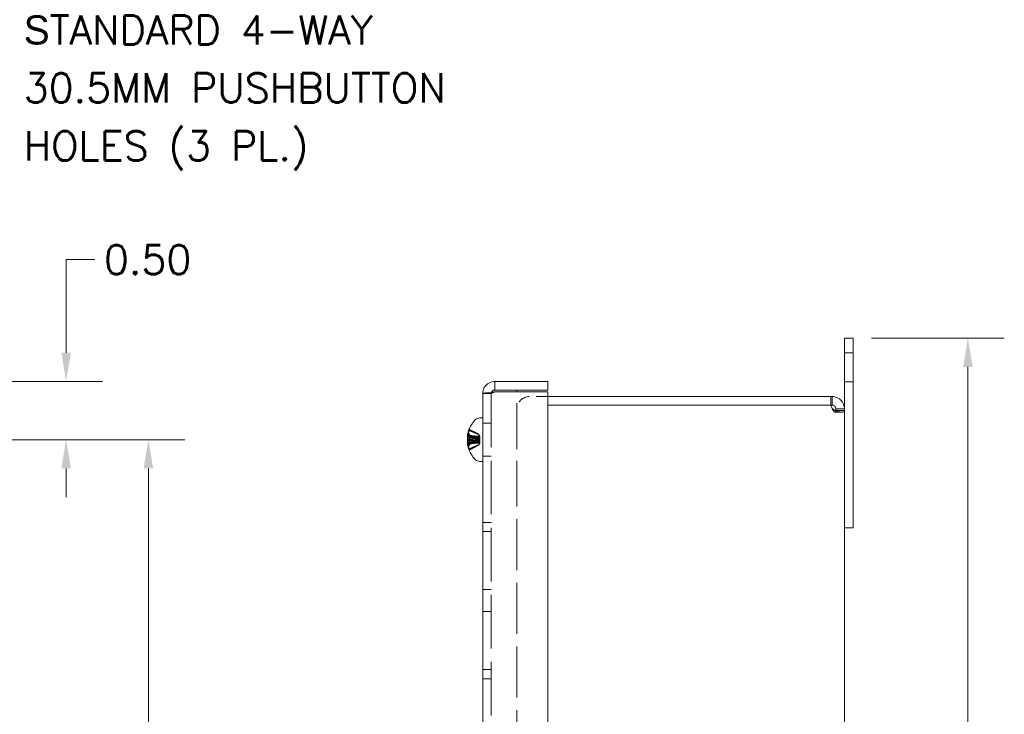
# Model space of a CAD drawing. Header units: inches. Extents: x 2 to 39.5, y 2.5 to 23.8.
# Tile 13 of 17: x 15 to 23.4, y 16.8 to 22.7. Entities that reach past the tile are written whole.
import ezdxf

# ---------------------------------------------------------------- set-up
doc = ezdxf.new("R2010")
doc.units = ezdxf.units.IN
doc.header["$LTSCALE"] = 2.5
doc.header["$MEASUREMENT"] = 0
doc.linetypes.add('DASHED', pattern=[0.2067, 0.1654, -0.0413])
for name, color, linetype, lineweight in [('Dimension (ANSI)', 7, 'Continuous', 13), ('Hidden (ANSI)', 7, 'DASHED', 15), ('Symbol (ANSI)', 7, 'Continuous', 18), ('Visible (ANSI)', 7, 'Continuous', 13)]:
    doc.layers.add(name, color=color, linetype=linetype, lineweight=lineweight)
doc.styles.add('Note Text (ANSI)', font='RomanS.shx')
doc.dimstyles.new('Default (ANSI)', dxfattribs={"dimscale": 2.5, "dimtxt": 0.1, "dimasz": 0.098425, "dimexe": 0.125, "dimexo": 0.0625, "dimgap": 0.031496, "dimtad": 0, "dimtih": 1, "dimtoh": 1, "dimrnd": 1e-08, "dimzin": 0, "dimdsep": 46, "dimtxsty": 'Note Text (ANSI)', "dimcen": 0.09, "dimdle": 0.393701, "dimclrd": 256, "dimclre": 256, "dimclrt": 256, "dimadec": 0, "dimazin": 1, "dimtfac": 1, "dimtofl": 0, "dimtmove": 0, "dimatfit": 3, "dimfxl": 0, "dimtolj": 1, "dimtzin": 4, "dimlwd": -1, "dimlwe": -1, "dimarcsym": 0})

# ---------------------------------------------------------------- blocks, each defined once
blk = doc.blocks.new('*D4')
at = {"layer": 'Defpoints', "color": 0}
for p in [(22.1237, 19.9919), (22.1237, 10.9919), (23.108, 10.9919)]:
    blk.add_point(p, dxfattribs=at)
at = {"layer": 'Dimension (ANSI)'}
for p, q in [((22.28, 19.9919), (23.4205, 19.9919)), ((23.108, 19.7458), (23.108, 15.6957)), ((23.108, 11.238), (23.108, 15.2882)), ((22.28, 10.9919), (23.4205, 10.9919))]:
    blk.add_line(p, q, dxfattribs=at)
for points in [[(23.067, 19.7458), (23.149, 19.7458), (23.108, 19.9919)], [(23.067, 11.238), (23.149, 11.238), (23.108, 10.9919)]]:
    blk.add_solid(points, dxfattribs=at)
at = {"layer": 'Dimension (ANSI)', "insert": (22.727, 15.6169), "char_height": 0.25, "attachment_point": 1, "style": 'Note Text (ANSI)'}
blk.add_mtext('\\A1;9.00', dxfattribs=at)
blk = doc.blocks.new('*D13')
at = {"layer": 'Defpoints', "color": 0}
for p in [(14.2551, 19.6219), (13.7551, 19.1219), (15.3721, 19.1219)]:
    blk.add_point(p, dxfattribs=at)
at = {"layer": 'Dimension (ANSI)'}
for p, q in [((15.3721, 19.868), (15.3721, 20.6665)), ((15.3721, 20.6665), (15.6182, 20.6665)), ((14.4113, 19.6219), (15.6846, 19.6219)), ((13.9113, 19.1219), (15.6846, 19.1219)), ((15.3721, 18.8758), (15.3721, 18.6298))]:
    blk.add_line(p, q, dxfattribs=at)
for points in [[(15.3311, 19.868), (15.4131, 19.868), (15.3721, 19.6219)], [(15.3311, 18.8758), (15.4131, 18.8758), (15.3721, 19.1219)]]:
    blk.add_solid(points, dxfattribs=at)
at = {"layer": 'Dimension (ANSI)', "insert": (15.6969, 20.7915), "char_height": 0.25, "attachment_point": 1, "style": 'Note Text (ANSI)'}
blk.add_mtext('\\A1;0.50', dxfattribs=at)
blk = doc.blocks.new('*D14')
at = {"layer": 'Defpoints', "color": 0}
for p in [(13.7551, 19.1219), (13.7551, 11.8619), (16.0779, 11.8619)]:
    blk.add_point(p, dxfattribs=at)
at = {"layer": 'Dimension (ANSI)'}
for p, q in [((13.9113, 19.1219), (16.3904, 19.1219)), ((16.0779, 18.8758), (16.0779, 15.6957)), ((16.0779, 12.108), (16.0779, 15.2882)), ((13.9113, 11.8619), (16.3904, 11.8619))]:
    blk.add_line(p, q, dxfattribs=at)
for points in [[(16.0369, 18.8758), (16.1189, 18.8758), (16.0779, 19.1219)], [(16.0369, 12.108), (16.1189, 12.108), (16.0779, 11.8619)]]:
    blk.add_solid(points, dxfattribs=at)
at = {"layer": 'Dimension (ANSI)', "insert": (15.6969, 15.6169), "char_height": 0.25, "attachment_point": 1, "style": 'Note Text (ANSI)'}
blk.add_mtext('\\A1;7.26', dxfattribs=at)

msp = doc.modelspace()

# ---------------------------------------------------------------- linework, layer by layer
at = {"layer": 'Hidden (ANSI)', "ltscale": 0.056279}
for p, q in [((22.0497, 19.8669), (22.1237, 19.8669)), ((22.0497, 19.6169), (22.1237, 19.6169)), ((19.0197, 19.5167), (18.9457, 19.5167)), ((22.0278, 19.3586), (21.9692, 19.3586)), ((18.9457, 19.2624), (19.0197, 19.2624)), ((18.9457, 18.9814), (19.0197, 18.9814)), ((18.9457, 18.4119), (19.0197, 18.4119)), ((18.9457, 18.3343), (19.0197, 18.3343)), ((18.9457, 17.8369), (19.0197, 17.8369)), ((18.9457, 17.6469), (19.0197, 17.6469)), ((18.9457, 17.1495), (19.0197, 17.1495)), ((18.9457, 17.0719), (19.0197, 17.0719))]:
    msp.add_line(p, q, dxfattribs=at)
at = {"layer": 'Hidden (ANSI)', "ltscale": 1.112655}
msp.add_line((19.0197, 19.5167), (19.0197, 11.4672), dxfattribs=at)
at = {"layer": 'Hidden (ANSI)', "ltscale": 0.952105}
msp.add_line((19.2397, 18.5479), (19.2397, 19.5319), dxfattribs=at)
at = {"layer": 'Hidden (ANSI)', "ltscale": 0.122372}
msp.add_line((19.5057, 19.4919), (19.345, 19.4919), dxfattribs=at)
at = {"layer": 'Hidden (ANSI)', "ltscale": 0.025329}
for p, q in [((18.8238, 19.1845), (18.8377, 19.1583)), ((18.8238, 19.1783), (18.8377, 19.1547)), ((18.8238, 19.1583), (18.8377, 19.1431)), ((18.8238, 19.0855), (18.8377, 19.1008)), ((18.8238, 19.0765), (18.8377, 19.0955)), ((18.8238, 19.0593), (18.8377, 19.0856))]:
    msp.add_line(p, q, dxfattribs=at)
at = {"layer": 'Hidden (ANSI)', "ltscale": 0.006307}
msp.add_line((18.8316, 19.2141), (18.8316, 19.2137), dxfattribs=at)
at = {"layer": 'Hidden (ANSI)', "ltscale": 0.015055}
for p, q in [((18.8316, 19.2137), (18.8316, 19.2098)), ((18.8316, 19.1135), (18.8316, 19.0941))]:
    msp.add_line(p, q, dxfattribs=at)
at = {"layer": 'Hidden (ANSI)', "ltscale": 0.010461}
for p, q in [((18.8316, 19.2098), (18.8316, 19.2046)), ((18.8316, 19.1626), (18.8316, 19.1498)), ((18.8316, 19.0941), (18.8316, 19.0812)), ((18.8316, 19.0392), (18.8316, 19.0341))]:
    msp.add_line(p, q, dxfattribs=at)
at = {"layer": 'Hidden (ANSI)', "ltscale": 0.079877}
for p, q in [((18.8159, 19.1583), (18.9205, 19.1492)), ((18.8159, 19.0855), (18.9205, 19.0946))]:
    msp.add_line(p, q, dxfattribs=at)
at = {"layer": 'Hidden (ANSI)', "ltscale": 0.075858}
for p, q in [((18.8166, 19.1452), (18.9159, 19.1365)), ((18.8166, 19.0986), (18.9159, 19.1073))]:
    msp.add_line(p, q, dxfattribs=at)
at = {"layer": 'Hidden (ANSI)', "ltscale": 0.074312}
msp.add_line((18.8169, 19.1045), (18.9142, 19.113), dxfattribs=at)
at = {"layer": 'Hidden (ANSI)', "ltscale": 0.063988}
msp.add_line((18.8172, 19.1556), (18.901, 19.1482), dxfattribs=at)
at = {"layer": 'Hidden (ANSI)', "ltscale": 0.020422}
msp.add_line((18.8279, 19.0948), (18.8547, 19.0972), dxfattribs=at)
at = {"layer": 'Hidden (ANSI)', "ltscale": 0.063073}
msp.add_line((18.8316, 19.1381), (18.9142, 19.1308), dxfattribs=at)
at = {"layer": 'Hidden (ANSI)', "ltscale": 0.06117}
msp.add_line((18.8316, 19.1153), (18.9118, 19.1224), dxfattribs=at)
at = {"layer": 'Hidden (ANSI)', "ltscale": 0.005307}
for p, q in [((18.9117, 19.1661), (18.9117, 19.1681)), ((18.9117, 19.1316), (18.9117, 19.1384)), ((18.9117, 19.1054), (18.9117, 19.1122)), ((18.9117, 19.0757), (18.9117, 19.0777))]:
    msp.add_line(p, q, dxfattribs=at)
at = {"layer": 'Hidden (ANSI)', "ltscale": 0.007001}
msp.add_line((18.9117, 19.1223), (18.9117, 19.1316), dxfattribs=at)
at = {"layer": 'Hidden (ANSI)', "ltscale": 0.004429}
msp.add_line((18.8316, 19.0341), (18.8316, 19.0325), dxfattribs=at)
at = {"layer": 'Hidden (ANSI)', "ltscale": 1.056306}
msp.add_line((19.2397, 11.4519), (19.2397, 18.5479), dxfattribs=at)
at = {"layer": 'Hidden (ANSI)', "ltscale": 0.125859}
msp.add_arc((19.345, 19.3867), 0.1052, 90, 180, dxfattribs=at)
at = {"layer": 'Hidden (ANSI)', "ltscale": 0.006824}
for centre, start, end in [((18.8398, 19.2141), 180, 243.5), ((18.8398, 19.0298), 116.5, 180)]:
    msp.add_arc(centre, 0.0082, start, end, dxfattribs=at)
at = {"layer": 'Hidden (ANSI)', "ltscale": 0.025354}
for centre, major_axis, ratio, start_param, end_param in [((19.0492, 19.1026), (-0.2293, 0.0708), 0.808276, 6.222255, 6.361467), ((19.0492, 19.1365), (-0.2222, -0.0908), 0.888463, 5.629428, 5.76864), ((19.0492, 19.1465), (-0.2332, -0.0567), 0.677386, 5.814687, 5.953898), ((19.0492, 19.0939), (-0.2347, 0.05), 0.553172, 6.095129, 6.234341), ((19.0492, 19.1497), (-0.2346, -0.0504), 0.562616, 5.857488, 5.996699), ((19.0492, 19.0913), (-0.2355, 0.046), 0.42483, 6.060618, 6.199829), ((19.0492, 19.0941), (-0.2346, 0.0504), 0.562616, 0.286486, 0.425697), ((19.0492, 19.1525), (-0.2355, -0.046), 0.42483, 0.083356, 0.222568), ((19.0492, 19.1029), (-0.229, 0.0719), 0.814768, 0.416597, 0.555808), ((19.0492, 19.1073), (-0.2222, 0.0908), 0.888463, 0.514546, 0.653757), ((19.0492, 19.1452), (-0.2325, -0.0596), 0.714839, 6.268145, 6.407357), ((19.0492, 19.1413), (-0.2293, -0.0708), 0.808276, 6.204904, 6.344115)]:
    msp.add_ellipse(centre, major_axis=major_axis, ratio=ratio, start_param=start_param, end_param=end_param, dxfattribs=at)
at = {"layer": 'Hidden (ANSI)', "ltscale": 0.037816}
for centre, major_axis, ratio, start_param, end_param in [((19.0539, 19.1257), (-0.2288, -0.0788), 0.963487, 5.558265, 5.763916), ((19.0539, 19.1278), (-0.2363, -0.0522), 0.914668, 5.679236, 5.884887), ((19.0539, 19.1083), (-0.2409, 0.023), 0.394698, 5.91612, 6.121771), ((19.0539, 19.1071), (-0.2411, 0.0211), 0.040945, 5.882114, 6.087765), ((19.0539, 19.1363), (-0.241, -0.0218), 0.253175, 0.176108, 0.381759), ((19.0539, 19.1355), (-0.2409, -0.023), 0.394698, 0.161414, 0.367065), ((19.0539, 19.116), (-0.2363, 0.0522), 0.914668, 0.398299, 0.60395)]:
    msp.add_ellipse(centre, major_axis=major_axis, ratio=ratio, start_param=start_param, end_param=end_param, dxfattribs=at)
at = {"layer": 'Hidden (ANSI)', "ltscale": 0.034187}
for centre, major_axis, ratio, start_param, end_param in [((19.0539, 19.1203), (-0.1888, 0.1514), 0.990249, 0.266519, 0.452489), ((19.0539, 19.1072), (-0.2411, 0.0212), 0.108674, 0.228251, 0.414221)]:
    msp.add_ellipse(centre, major_axis=major_axis, ratio=ratio, start_param=start_param, end_param=end_param, dxfattribs=at)
at = {"layer": 'Hidden (ANSI)', "ltscale": 0.016706}
for centre, major_axis, ratio, start_param, end_param in [((18.7923, 19.1684), (-0.0634, 0.0065), 0.124367, 1.968907, 2.382788), ((18.7923, 19.1609), (0.0634, 0.0049), 0.137304, 5.087128, 5.501009), ((18.7923, 19.1558), (0.0634, 0.0064), 0.125408, 5.085153, 5.499034), ((18.7923, 19.1587), (0.0634, -0.0093), 0.084188, 5.110144, 5.524025), ((18.7923, 19.1532), (0.0634, -0.0101), 0.064404, 5.108062, 5.521943), ((18.7923, 19.1404), (-0.0634, -0.0092), 0.085653, 1.943692, 2.357574), ((18.7923, 19.1035), (-0.0634, 0.0092), 0.085653, 3.925612, 4.339493), ((18.7923, 19.0906), (0.0634, 0.0101), 0.064404, 0.761242, 1.175123), ((18.7923, 19.0967), (-0.0634, 0.0082), 0.103586, 3.926527, 4.340408), ((18.7923, 19.0829), (0.0634, -0.0049), 0.137304, 0.782176, 1.196057), ((18.7923, 19.0754), (-0.0634, -0.0065), 0.124367, 3.900397, 4.314278)]:
    msp.add_ellipse(centre, major_axis=major_axis, ratio=ratio, start_param=start_param, end_param=end_param, dxfattribs=at)
at = {"layer": 'Hidden (ANSI)', "ltscale": 0.015905}
msp.add_ellipse((18.7923, 19.1651), major_axis=(-0.0634, 0.0078), ratio=0.109493, start_param=1.987265, end_param=2.383505, dxfattribs=at)
at = {"layer": 'Hidden (ANSI)', "ltscale": 0.015501}
msp.add_ellipse((18.7923, 19.0851), major_axis=(0.0634, 0.0093), ratio=0.084188, start_param=0.75916, end_param=1.146426, dxfattribs=at)
at = {"layer": 'Hidden (ANSI)', "ltscale": 0.001195}
msp.add_ellipse((19.0539, 19.1366), major_axis=(0.2411, 0.0212), ratio=0.108674, start_param=2.727371, end_param=2.734396, dxfattribs=at)
at = {"layer": 'Hidden (ANSI)', "ltscale": 0.000837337}
msp.add_ellipse((19.0539, 19.1213), major_axis=(0.1029, -0.219), ratio=0.995353, start_param=4.670976, end_param=4.67606, dxfattribs=at)
at = {"layer": 'Hidden (ANSI)', "ltscale": 0.000596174}
msp.add_ellipse((19.0539, 19.1235), major_axis=(-0.1888, -0.1514), ratio=0.990249, start_param=6.012891, end_param=6.016667, dxfattribs=at)
at = {"layer": 'Hidden (ANSI)', "ltscale": 0.038788}
msp.add_open_spline([(19.051, 19.5319), (19.0346, 19.5268), (19.0197, 19.5217), (19.0197, 19.5167)], degree=3, dxfattribs=at)
at = {"layer": 'Hidden (ANSI)', "ltscale": 0.023205}
msp.add_open_spline([(19.0197, 19.5167), (19.0197, 19.521), (19.0208, 19.5252), (19.0226, 19.5291)], degree=3, dxfattribs=at)
at = {"layer": 'Hidden (ANSI)', "ltscale": 0.051726}
msp.add_open_spline([(21.9445, 19.3898), (21.9507, 19.3708), (21.9623, 19.3587), (21.9692, 19.3586), (21.9733, 19.3586), (21.9754, 19.3628), (21.9757, 19.3705)], degree=3, knots=[-2.553869, -2.553869, -2.553869, -2.553869, -1.571992, -1.571992, -1.571992, -0.979177, -0.979177, -0.979177, -0.979177], dxfattribs=at)
at = {"layer": 'Hidden (ANSI)', "ltscale": 0.009353}
for points, knots in [([(18.8323, 19.2171), (18.8323, 19.2171), (18.8323, 19.2171), (18.8319, 19.2161), (18.8316, 19.2149), (18.8316, 19.2129), (18.8319, 19.2117), (18.8326, 19.2098), (18.8333, 19.2088), (18.8346, 19.2075), (18.8354, 19.207), (18.8362, 19.2066)], [0.02298942, 0.02298942, 0.02298942, 0.02298942, 0.02324214, 0.02324214, 0.03095957, 0.03095957, 0.03867218, 0.03867218, 0.04637725, 0.04637725, 0.05269221, 0.05269221, 0.05269221, 0.05269221]), ([(18.8323, 19.2169), (18.8323, 19.2169), (18.8323, 19.2169), (18.8319, 19.2159), (18.8316, 19.2147), (18.8316, 19.2127), (18.8319, 19.2115), (18.8326, 19.2096), (18.8333, 19.2086), (18.8346, 19.2073), (18.8354, 19.2068), (18.8362, 19.2064)], [0.02298942, 0.02298942, 0.02298942, 0.02298942, 0.02324214, 0.02324214, 0.03095957, 0.03095957, 0.03867218, 0.03867218, 0.04637725, 0.04637725, 0.05269221, 0.05269221, 0.05269221, 0.05269221]), ([(18.8362, 19.198), (18.8354, 19.1983), (18.8346, 19.1988), (18.8333, 19.2), (18.8326, 19.2009), (18.8319, 19.2026), (18.8316, 19.2037), (18.8316, 19.2055), (18.8319, 19.2066), (18.8323, 19.2075), (18.8323, 19.2076), (18.8323, 19.2076)], [0.07098193, 0.07098193, 0.07098193, 0.07098193, 0.07729689, 0.07729689, 0.08500196, 0.08500196, 0.09271457, 0.09271457, 0.100432, 0.100432, 0.10068472, 0.10068472, 0.10068472, 0.10068472]), ([(18.8362, 19.1593), (18.8354, 19.1596), (18.8346, 19.1599), (18.8333, 19.1605), (18.8326, 19.1609), (18.8319, 19.1617), (18.8316, 19.1622), (18.8316, 19.163), (18.8319, 19.1635), (18.8323, 19.1638), (18.8323, 19.1638), (18.8323, 19.1638)], [0.07098193, 0.07098193, 0.07098193, 0.07098193, 0.07729689, 0.07729689, 0.08500196, 0.08500196, 0.09271457, 0.09271457, 0.100432, 0.100432, 0.10068472, 0.10068472, 0.10068472, 0.10068472]), ([(18.8323, 19.1278), (18.8323, 19.1278), (18.8323, 19.1278), (18.8319, 19.1276), (18.8316, 19.1275), (18.8316, 19.1272), (18.8319, 19.1271), (18.8326, 19.127), (18.8333, 19.127), (18.8346, 19.1269), (18.8354, 19.1269), (18.8362, 19.127)], [0.02298942, 0.02298942, 0.02298942, 0.02298942, 0.02324214, 0.02324214, 0.03095957, 0.03095957, 0.03867218, 0.03867218, 0.04637725, 0.04637725, 0.05269221, 0.05269221, 0.05269221, 0.05269221]), ([(18.8323, 19.1161), (18.8323, 19.1161), (18.8323, 19.1161), (18.8319, 19.1162), (18.8316, 19.1163), (18.8316, 19.1166), (18.8319, 19.1167), (18.8326, 19.1168), (18.8333, 19.1169), (18.8346, 19.1169), (18.8354, 19.1169), (18.8362, 19.1169)], [0.02298942, 0.02298942, 0.02298942, 0.02298942, 0.02324214, 0.02324214, 0.03095957, 0.03095957, 0.03867218, 0.03867218, 0.04637725, 0.04637725, 0.05269221, 0.05269221, 0.05269221, 0.05269221]), ([(18.8362, 19.0963), (18.8354, 19.0961), (18.8346, 19.0959), (18.8333, 19.0955), (18.8326, 19.0952), (18.8319, 19.0946), (18.8316, 19.0943), (18.8316, 19.0938), (18.8319, 19.0935), (18.8323, 19.0933), (18.8323, 19.0933), (18.8323, 19.0933)], [0.07098193, 0.07098193, 0.07098193, 0.07098193, 0.07729689, 0.07729689, 0.08500196, 0.08500196, 0.09271457, 0.09271457, 0.100432, 0.100432, 0.10068472, 0.10068472, 0.10068472, 0.10068472]), ([(18.8362, 19.0845), (18.8354, 19.0843), (18.8346, 19.084), (18.8333, 19.0834), (18.8326, 19.0829), (18.8319, 19.0821), (18.8316, 19.0816), (18.8316, 19.0808), (18.8319, 19.0803), (18.8323, 19.08), (18.8323, 19.08), (18.8323, 19.08)], [0.07098193, 0.07098193, 0.07098193, 0.07098193, 0.07729689, 0.07729689, 0.08500196, 0.08500196, 0.09271457, 0.09271457, 0.100432, 0.100432, 0.10068472, 0.10068472, 0.10068472, 0.10068472]), ([(18.8362, 19.0458), (18.8354, 19.0455), (18.8346, 19.045), (18.8333, 19.0438), (18.8326, 19.0429), (18.8319, 19.0412), (18.8316, 19.0402), (18.8316, 19.0383), (18.8319, 19.0372), (18.8323, 19.0363), (18.8323, 19.0363), (18.8323, 19.0362)], [0.07098193, 0.07098193, 0.07098193, 0.07098193, 0.07729689, 0.07729689, 0.08500196, 0.08500196, 0.09271457, 0.09271457, 0.100432, 0.100432, 0.10068472, 0.10068472, 0.10068472, 0.10068472]), ([(18.8362, 19.0411), (18.8354, 19.0407), (18.8346, 19.0402), (18.8333, 19.0389), (18.8326, 19.038), (18.8319, 19.0362), (18.8316, 19.035), (18.8316, 19.0331), (18.8319, 19.0319), (18.8323, 19.031), (18.8323, 19.031), (18.8323, 19.0309)], [0.07098193, 0.07098193, 0.07098193, 0.07098193, 0.07729689, 0.07729689, 0.08500196, 0.08500196, 0.09271457, 0.09271457, 0.100432, 0.100432, 0.10068472, 0.10068472, 0.10068472, 0.10068472]), ([(18.8323, 19.0267), (18.8323, 19.0267), (18.8323, 19.0268), (18.8319, 19.0277), (18.8316, 19.0289), (18.8316, 19.0309), (18.8319, 19.0321), (18.8326, 19.034), (18.8333, 19.035), (18.8346, 19.0363), (18.8354, 19.0369), (18.8362, 19.0372)], [0.02298942, 0.02298942, 0.02298942, 0.02298942, 0.02324214, 0.02324214, 0.03095957, 0.03095957, 0.03867218, 0.03867218, 0.04637725, 0.04637725, 0.05269221, 0.05269221, 0.05269221, 0.05269221])]:
    msp.add_open_spline(points, degree=3, knots=knots, dxfattribs=at)
at = {"layer": 'Hidden (ANSI)', "ltscale": 0.063123}
for points, weights in [([(18.9102, 19.1692), (18.8835, 19.1828), (18.8362, 19.2066)], [1.00219831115, 1.04390169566, 1.00556618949]), ([(18.9102, 19.1698), (18.8835, 19.1831), (18.8362, 19.2064)], [1.00219831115, 1.04390169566, 1.00556618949]), ([(18.8362, 19.198), (18.8835, 19.1782), (18.9102, 19.1667)], [1.00556618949, 1.04390169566, 1.00219831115]), ([(18.8362, 19.1593), (18.8835, 19.1463), (18.9102, 19.1388)], [1.00556618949, 1.04390169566, 1.00219831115]), ([(18.8362, 19.1475), (18.8835, 19.1376), (18.9102, 19.1319)], [1.00556618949, 1.04390169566, 1.00219831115]), ([(18.9102, 19.1294), (18.8835, 19.1285), (18.8362, 19.127)], [1.00219831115, 1.04390169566, 1.00556618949]), ([(18.9102, 19.1222), (18.8835, 19.1193), (18.8362, 19.1142)], [1.00219831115, 1.04390169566, 1.00556618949]), ([(18.9102, 19.1144), (18.8835, 19.1153), (18.8362, 19.1169)], [1.00219831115, 1.04390169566, 1.00556618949]), ([(18.8362, 19.0845), (18.8835, 19.0976), (18.9102, 19.105)], [1.00556618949, 1.04390169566, 1.00219831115]), ([(18.8362, 19.0458), (18.8835, 19.0657), (18.9102, 19.0771)], [1.00556618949, 1.04390169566, 1.00219831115]), ([(18.8362, 19.0411), (18.8835, 19.0627), (18.9102, 19.0751)], [1.00556618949, 1.04390169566, 1.00219831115]), ([(18.9102, 19.0746), (18.8835, 19.061), (18.8362, 19.0372)], [1.00219831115, 1.04390169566, 1.00556618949])]:
    msp.add_rational_spline(points, weights, degree=2, dxfattribs=at)
at = {"layer": 'Hidden (ANSI)', "ltscale": 0.011902}
for points in [[(18.8176, 19.1635), (18.8173, 19.162), (18.8169, 19.1602), (18.8164, 19.1566), (18.8162, 19.1549), (18.8159, 19.1518), (18.8158, 19.1503), (18.8158, 19.149)], [(18.8176, 19.0976), (18.8173, 19.0982), (18.8169, 19.0986), (18.8164, 19.0986), (18.8162, 19.0982), (18.8159, 19.097), (18.8158, 19.096), (18.8158, 19.0948)]]:
    msp.add_open_spline(points, degree=3, knots=[0, 0, 0, 0, 0.0129304, 0.0129304, 0.02586079, 0.02586079, 0.03837624, 0.03837624, 0.03837624, 0.03837624], dxfattribs=at)
at = {"layer": 'Hidden (ANSI)', "ltscale": 0.008748}
for points in [[(18.8176, 19.1667), (18.8173, 19.1651), (18.8169, 19.1633), (18.8164, 19.1597), (18.8162, 19.158), (18.816, 19.1563), (18.816, 19.156), (18.8159, 19.1557)], [(18.8176, 19.1041), (18.8173, 19.1045), (18.8169, 19.1046), (18.8164, 19.1041), (18.8162, 19.1034), (18.816, 19.1024), (18.816, 19.1022), (18.8159, 19.102)]]:
    msp.add_open_spline(points, degree=3, knots=[0, 0, 0, 0, 0.0129304, 0.0129304, 0.02586079, 0.02586079, 0.02836028, 0.02836028, 0.02836028, 0.02836028], dxfattribs=at)
at = {"layer": 'Hidden (ANSI)', "ltscale": 0.002618}
for points in [[(18.8161, 19.1586), (18.816, 19.1584), (18.8159, 19.1583), (18.8159, 19.1583)], [(18.8161, 19.1387), (18.816, 19.1375), (18.8159, 19.1363), (18.8159, 19.1351)], [(18.8161, 19.1051), (18.816, 19.1063), (18.8159, 19.1075), (18.8159, 19.1087)], [(18.8161, 19.0852), (18.816, 19.0854), (18.8159, 19.0855), (18.8159, 19.0855)]]:
    msp.add_open_spline(points, degree=3, dxfattribs=at)
at = {"layer": 'Hidden (ANSI)', "ltscale": 0.002749}
for points in [[(18.8159, 19.1513), (18.8159, 19.1519), (18.8159, 19.1526), (18.816, 19.1537), (18.8161, 19.1542), (18.8161, 19.1546)], [(18.8159, 19.1472), (18.8159, 19.1467), (18.8159, 19.1464), (18.816, 19.1459), (18.8161, 19.1457), (18.8161, 19.1455)], [(18.8159, 19.0967), (18.8159, 19.0971), (18.8159, 19.0975), (18.816, 19.098), (18.8161, 19.0981), (18.8161, 19.0983)], [(18.8159, 19.0926), (18.8159, 19.0919), (18.8159, 19.0912), (18.816, 19.0901), (18.8161, 19.0897), (18.8161, 19.0892)]]:
    msp.add_open_spline(points, degree=3, knots=[0.045412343, 0.045412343, 0.045412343, 0.045412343, 0.05110663, 0.05110663, 0.054705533, 0.054705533, 0.054705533, 0.054705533], dxfattribs=at)
at = {"layer": 'Hidden (ANSI)', "ltscale": 0.009788}
for points in [[(18.8176, 19.1462), (18.8173, 19.1456), (18.8169, 19.1452), (18.8164, 19.1452), (18.8162, 19.1456), (18.816, 19.1465), (18.8159, 19.1469), (18.8159, 19.1473)], [(18.8176, 19.0803), (18.8173, 19.0818), (18.8169, 19.0836), (18.8164, 19.0872), (18.8162, 19.089), (18.816, 19.0912), (18.8159, 19.0919), (18.8159, 19.0926)]]:
    msp.add_open_spline(points, degree=3, knots=[0, 0, 0, 0, 0.0129304, 0.0129304, 0.02586079, 0.02586079, 0.03170948, 0.03170948, 0.03170948, 0.03170948], dxfattribs=at)
at = {"layer": 'Hidden (ANSI)', "ltscale": 0.001578}
for points in [[(18.8161, 19.144), (18.8161, 19.1433), (18.816, 19.1425), (18.8159, 19.1418)], [(18.8161, 19.0881), (18.8161, 19.0882), (18.816, 19.0882), (18.8159, 19.0881)]]:
    msp.add_open_spline(points, degree=3, dxfattribs=at)
at = {"layer": 'Hidden (ANSI)', "ltscale": 0.000247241}
for points in [[(18.8161, 19.1503), (18.8161, 19.1502), (18.8161, 19.1502), (18.8161, 19.1502)], [(18.8161, 19.0936), (18.8161, 19.0934), (18.8161, 19.0933), (18.8161, 19.0931)]]:
    msp.add_open_spline(points, degree=3, dxfattribs=at)
at = {"layer": 'Hidden (ANSI)', "ltscale": 0.000327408}
msp.add_open_spline([(18.8175, 19.1297), (18.8175, 19.1297), (18.8175, 19.1297), (18.8176, 19.1297)], degree=3, dxfattribs=at)
at = {"layer": 'Hidden (ANSI)', "ltscale": 0.006824}
for points, knots in [([(18.8362, 19.1475), (18.8354, 19.1477), (18.8346, 19.1479), (18.8333, 19.1483), (18.8326, 19.1486), (18.8319, 19.1492), (18.8316, 19.1495), (18.8316, 19.1498)], [0.07098193, 0.07098193, 0.07098193, 0.07098193, 0.07729689, 0.07729689, 0.08500196, 0.08500196, 0.09271457, 0.09271457, 0.09271457, 0.09271457]), ([(18.8316, 19.1135), (18.8316, 19.1136), (18.8319, 19.1136), (18.8326, 19.1138), (18.8333, 19.1139), (18.8346, 19.114), (18.8354, 19.1141), (18.8362, 19.1142)], [0.03095957, 0.03095957, 0.03095957, 0.03095957, 0.03867218, 0.03867218, 0.04637725, 0.04637725, 0.05269221, 0.05269221, 0.05269221, 0.05269221])]:
    msp.add_open_spline(points, degree=3, knots=knots, dxfattribs=at)
at = {"layer": 'Hidden (ANSI)', "ltscale": 0.062991}
for points in [[(18.8377, 19.1583), (18.8433, 19.1575), (18.8489, 19.1567), (18.8757, 19.1535), (18.8977, 19.1514), (18.9199, 19.1493)], [(18.8377, 19.1547), (18.8433, 19.154), (18.8489, 19.1533), (18.8757, 19.1504), (18.8977, 19.1485), (18.9199, 19.1466)], [(18.8377, 19.1431), (18.8433, 19.1426), (18.8489, 19.1422), (18.8757, 19.1403), (18.8977, 19.1391), (18.9199, 19.1379)], [(18.8377, 19.1008), (18.8433, 19.1012), (18.8489, 19.1016), (18.8757, 19.1035), (18.8977, 19.1048), (18.9199, 19.106)], [(18.8377, 19.0955), (18.8433, 19.0961), (18.8489, 19.0966), (18.8757, 19.099), (18.8977, 19.1005), (18.9199, 19.102)], [(18.8377, 19.0856), (18.8433, 19.0864), (18.8489, 19.0871), (18.8757, 19.0903), (18.8977, 19.0924), (18.9199, 19.0945)]]:
    msp.add_open_spline(points, degree=3, knots=[-3.6972446, -3.6972446, -3.6972446, -3.6972446, -3.6582104, -3.6582104, -3.4909545, -3.4909545, -3.4909545, -3.4909545], dxfattribs=at)
at = {"layer": 'Hidden (ANSI)', "ltscale": 0.001117}
for points in [[(18.9117, 19.1691), (18.9112, 19.1693), (18.9107, 19.1696), (18.9102, 19.1698)], [(18.9117, 19.1685), (18.9112, 19.1687), (18.9107, 19.169), (18.9102, 19.1692)], [(18.9102, 19.1667), (18.9107, 19.1665), (18.9112, 19.1663), (18.9117, 19.1661)], [(18.9102, 19.1388), (18.9107, 19.1387), (18.9112, 19.1385), (18.9117, 19.1384)], [(18.9102, 19.1319), (18.9107, 19.1318), (18.9112, 19.1317), (18.9117, 19.1316)], [(18.9117, 19.1294), (18.9112, 19.1294), (18.9107, 19.1294), (18.9102, 19.1294)], [(18.9117, 19.1223), (18.9112, 19.1223), (18.9107, 19.1223), (18.9102, 19.1222)], [(18.9117, 19.1144), (18.9112, 19.1144), (18.9107, 19.1144), (18.9102, 19.1144)], [(18.9102, 19.105), (18.9107, 19.1052), (18.9112, 19.1053), (18.9117, 19.1054)], [(18.9102, 19.0771), (18.9107, 19.0773), (18.9112, 19.0775), (18.9117, 19.0777)], [(18.9102, 19.0751), (18.9107, 19.0753), (18.9112, 19.0755), (18.9117, 19.0757)], [(18.9117, 19.0753), (18.9112, 19.0751), (18.9107, 19.0748), (18.9102, 19.0746)]]:
    msp.add_open_spline(points, degree=3, dxfattribs=at)
at = {"layer": 'Hidden (ANSI)', "ltscale": 0.027281}
for points, knots in [([(18.9199, 19.1466), (18.9201, 19.1466), (18.9203, 19.1467), (18.921, 19.1471), (18.9213, 19.1477), (18.9213, 19.1492), (18.921, 19.1503), (18.9201, 19.1529), (18.9194, 19.1543), (18.9178, 19.1575), (18.9168, 19.1595), (18.9146, 19.1636), (18.9134, 19.1657), (18.9124, 19.1677), (18.9122, 19.1682), (18.9119, 19.1686), (18.9117, 19.1691)], [-0.08290589, -0.08290589, -0.08290589, -0.08290589, -0.07722729, -0.07722729, -0.06280808, -0.06280808, -0.04838887, -0.04838887, -0.03396966, -0.03396966, -0.01698483, -0.01698483, 0, 0, 0, 0.00399878, 0.00399878, 0.00399878, 0.00399878]), ([(18.9199, 19.1493), (18.9201, 19.1492), (18.9203, 19.1492), (18.921, 19.1492), (18.9213, 19.1494), (18.9213, 19.1504), (18.921, 19.1513), (18.9201, 19.1533), (18.9194, 19.1546), (18.9178, 19.1574), (18.9168, 19.1592), (18.9146, 19.1631), (18.9134, 19.1652), (18.9124, 19.1671), (18.9122, 19.1676), (18.9119, 19.168), (18.9117, 19.1685)], [-0.08290589, -0.08290589, -0.08290589, -0.08290589, -0.07722729, -0.07722729, -0.06280808, -0.06280808, -0.04838887, -0.04838887, -0.03396966, -0.03396966, -0.01698483, -0.01698483, 0, 0, 0, 0.00399878, 0.00399878, 0.00399878, 0.00399878]), ([(18.9117, 19.1661), (18.9119, 19.1657), (18.9122, 19.1653), (18.9134, 19.163), (18.9146, 19.1609), (18.9168, 19.1566), (18.9178, 19.1544), (18.9194, 19.1507), (18.9201, 19.1488), (18.921, 19.1454), (18.9213, 19.1437), (18.9213, 19.1411), (18.921, 19.1398), (18.9203, 19.1385), (18.9201, 19.1382), (18.9199, 19.1379)], [0.22104651, 0.22104651, 0.22104651, 0.22104651, 0.22504529, 0.22504529, 0.24203012, 0.24203012, 0.25901495, 0.25901495, 0.27343416, 0.27343416, 0.28785337, 0.28785337, 0.30227258, 0.30227258, 0.30795118, 0.30795118, 0.30795118, 0.30795118]), ([(18.9117, 19.1384), (18.9119, 19.1382), (18.9122, 19.138), (18.9134, 19.1372), (18.9146, 19.1367), (18.9168, 19.1364), (18.9178, 19.1366), (18.9194, 19.1375), (18.9201, 19.1381), (18.921, 19.14), (18.9213, 19.1412), (18.9213, 19.1439), (18.921, 19.1455), (18.9203, 19.1479), (18.9201, 19.1486), (18.9199, 19.1493)], [0.22104651, 0.22104651, 0.22104651, 0.22104651, 0.22504529, 0.22504529, 0.24203012, 0.24203012, 0.25901495, 0.25901495, 0.27343416, 0.27343416, 0.28785337, 0.28785337, 0.30227258, 0.30227258, 0.30795118, 0.30795118, 0.30795118, 0.30795118]), ([(18.9117, 19.1316), (18.9119, 19.1315), (18.9122, 19.1314), (18.9134, 19.1309), (18.9146, 19.1307), (18.9168, 19.1311), (18.9178, 19.1316), (18.9194, 19.133), (18.9201, 19.1339), (18.921, 19.1363), (18.9213, 19.1378), (18.9213, 19.1408), (18.921, 19.1426), (18.9203, 19.1452), (18.9201, 19.1459), (18.9199, 19.1466)], [0.22104651, 0.22104651, 0.22104651, 0.22104651, 0.22504529, 0.22504529, 0.24203012, 0.24203012, 0.25901495, 0.25901495, 0.27343416, 0.27343416, 0.28785337, 0.28785337, 0.30227258, 0.30227258, 0.30795118, 0.30795118, 0.30795118, 0.30795118]), ([(18.9199, 19.1379), (18.9201, 19.1371), (18.9203, 19.1363), (18.921, 19.1336), (18.9213, 19.1316), (18.9213, 19.1279), (18.921, 19.1261), (18.9201, 19.1227), (18.9194, 19.1212), (18.9178, 19.1186), (18.9168, 19.1174), (18.9146, 19.1155), (18.9134, 19.1149), (18.9124, 19.1146), (18.9122, 19.1145), (18.9119, 19.1145), (18.9117, 19.1144)], [-0.08290589, -0.08290589, -0.08290589, -0.08290589, -0.07722729, -0.07722729, -0.06280808, -0.06280808, -0.04838887, -0.04838887, -0.03396966, -0.03396966, -0.01698483, -0.01698483, 0, 0, 0, 0.00399878, 0.00399878, 0.00399878, 0.00399878]), ([(18.9199, 19.106), (18.9201, 19.1067), (18.9203, 19.1075), (18.921, 19.1102), (18.9213, 19.1122), (18.9213, 19.1159), (18.921, 19.1178), (18.9201, 19.1211), (18.9194, 19.1226), (18.9178, 19.1252), (18.9168, 19.1264), (18.9146, 19.1283), (18.9134, 19.1289), (18.9124, 19.1292), (18.9122, 19.1293), (18.9119, 19.1294), (18.9117, 19.1294)], [-0.08290589, -0.08290589, -0.08290589, -0.08290589, -0.07722729, -0.07722729, -0.06280808, -0.06280808, -0.04838887, -0.04838887, -0.03396966, -0.03396966, -0.01698483, -0.01698483, 0, 0, 0, 0.00399878, 0.00399878, 0.00399878, 0.00399878]), ([(18.9199, 19.102), (18.9201, 19.1028), (18.9203, 19.1036), (18.921, 19.1063), (18.9213, 19.1082), (18.9213, 19.1117), (18.921, 19.1134), (18.9201, 19.1164), (18.9194, 19.1177), (18.9178, 19.1198), (18.9168, 19.1208), (18.9146, 19.122), (18.9134, 19.1224), (18.9124, 19.1224), (18.9122, 19.1224), (18.9119, 19.1224), (18.9117, 19.1223)], [-0.08290589, -0.08290589, -0.08290589, -0.08290589, -0.07722729, -0.07722729, -0.06280808, -0.06280808, -0.04838887, -0.04838887, -0.03396966, -0.03396966, -0.01698483, -0.01698483, 0, 0, 0, 0.00399878, 0.00399878, 0.00399878, 0.00399878]), ([(18.9117, 19.1054), (18.9119, 19.1056), (18.9122, 19.1058), (18.9134, 19.1066), (18.9146, 19.1071), (18.9168, 19.1074), (18.9178, 19.1072), (18.9194, 19.1063), (18.9201, 19.1057), (18.921, 19.1038), (18.9213, 19.1026), (18.9213, 19.0999), (18.921, 19.0983), (18.9203, 19.0959), (18.9201, 19.0952), (18.9199, 19.0945)], [0.22104651, 0.22104651, 0.22104651, 0.22104651, 0.22504529, 0.22504529, 0.24203012, 0.24203012, 0.25901495, 0.25901495, 0.27343416, 0.27343416, 0.28785337, 0.28785337, 0.30227258, 0.30227258, 0.30795118, 0.30795118, 0.30795118, 0.30795118]), ([(18.9117, 19.0777), (18.9119, 19.0781), (18.9122, 19.0786), (18.9134, 19.0808), (18.9146, 19.0829), (18.9168, 19.0872), (18.9178, 19.0894), (18.9194, 19.0931), (18.9201, 19.095), (18.921, 19.0984), (18.9213, 19.1001), (18.9213, 19.1028), (18.921, 19.104), (18.9203, 19.1053), (18.9201, 19.1057), (18.9199, 19.106)], [0.22104651, 0.22104651, 0.22104651, 0.22104651, 0.22504529, 0.22504529, 0.24203012, 0.24203012, 0.25901495, 0.25901495, 0.27343416, 0.27343416, 0.28785337, 0.28785337, 0.30227258, 0.30227258, 0.30795118, 0.30795118, 0.30795118, 0.30795118]), ([(18.9117, 19.0757), (18.9119, 19.0762), (18.9122, 19.0766), (18.9134, 19.079), (18.9146, 19.0812), (18.9168, 19.0855), (18.9178, 19.0876), (18.9194, 19.0911), (18.9201, 19.0929), (18.921, 19.096), (18.9213, 19.0974), (18.9213, 19.0997), (18.921, 19.1007), (18.9203, 19.1016), (18.9201, 19.1018), (18.9199, 19.102)], [0.22104651, 0.22104651, 0.22104651, 0.22104651, 0.22504529, 0.22504529, 0.24203012, 0.24203012, 0.25901495, 0.25901495, 0.27343416, 0.27343416, 0.28785337, 0.28785337, 0.30227258, 0.30227258, 0.30795118, 0.30795118, 0.30795118, 0.30795118]), ([(18.9199, 19.0945), (18.9201, 19.0946), (18.9203, 19.0946), (18.921, 19.0947), (18.9213, 19.0944), (18.9213, 19.0934), (18.921, 19.0926), (18.9201, 19.0905), (18.9194, 19.0892), (18.9178, 19.0864), (18.9168, 19.0846), (18.9146, 19.0807), (18.9134, 19.0787), (18.9124, 19.0767), (18.9122, 19.0763), (18.9119, 19.0758), (18.9117, 19.0753)], [-0.08290589, -0.08290589, -0.08290589, -0.08290589, -0.07722729, -0.07722729, -0.06280808, -0.06280808, -0.04838887, -0.04838887, -0.03396966, -0.03396966, -0.01698483, -0.01698483, 0, 0, 0, 0.00399878, 0.00399878, 0.00399878, 0.00399878])]:
    msp.add_open_spline(points, degree=3, knots=knots, dxfattribs=at)
at = {"layer": 'Visible (ANSI)'}
for p, q in [((22.1237, 19.9919), (22.0497, 19.9919)), ((22.0497, 19.6169), (22.0497, 19.9919)), ((22.1237, 19.9919), (22.1237, 19.6169)), ((19.051, 19.5479), (19.051, 19.6219)), ((19.5057, 19.6219), (19.051, 19.6219)), ((19.5057, 19.5479), (19.5057, 19.6219)), ((22.0497, 19.6169), (22.0497, 19.3867)), ((22.1237, 18.3669), (22.1237, 19.6169)), ((18.9457, 11.4672), (18.9457, 19.5167)), ((19.051, 19.5479), (19.5057, 19.5479)), ((19.051, 19.5319), (19.5057, 19.5319)), ((19.2397, 19.5319), (19.2397, 19.5479)), ((19.5057, 19.5319), (19.5057, 11.4519)), ((21.9337, 19.4919), (19.5057, 19.4919)), ((21.9337, 19.4919), (21.9445, 19.4919)), ((21.9337, 19.4179), (21.9337, 19.4919)), ((21.9445, 19.4505), (21.9445, 19.4919)), ((21.9445, 19.4179), (21.9445, 19.4505)), ((21.9337, 19.4179), (19.5057, 19.4179)), ((19.5057, 19.4172), (21.9337, 19.4172)), ((21.9445, 19.4179), (21.9337, 19.4179)), ((22.0497, 19.3867), (21.9757, 19.3867)), ((21.9757, 19.3726), (21.9757, 19.3867)), ((22.0497, 19.3726), (21.9757, 19.3726)), ((22.0497, 19.3867), (22.0497, 19.3726)), ((22.0497, 19.3726), (22.0497, 11.6112)), ((18.9189, 19.3084), (18.9457, 19.3084)), ((18.816, 19.1557), (18.8172, 19.1556)), ((18.8169, 19.1393), (18.8316, 19.1381)), ((18.8175, 19.1297), (18.8316, 19.1285)), ((18.8175, 19.1141), (18.8316, 19.1153)), ((18.8316, 19.1498), (18.8316, 19.1135)), ((18.8316, 19.0325), (18.8316, 19.0298)), ((18.9189, 18.9354), (18.9457, 18.9354)), ((22.0497, 18.3669), (22.1237, 18.3669))]:
    msp.add_line(p, q, dxfattribs=at)
for centre, radius, start, end in [((22.0028, 19.4286), 0.07, 189.40204, 213.6741), ((19.0552, 19.1219), 0.2424, 134.63977, 156.8331), ((18.9189, 19.2599), 0.0485, 90, 134.63977), ((19.0552, 19.1219), 0.2425, 156.8331, 167.41791), ((18.8398, 19.2141), 0.0082, 156.8331, 167.92052), ((19.0552, 19.1219), 0.2425, 192.58209, 203.1669), ((19.0552, 19.1219), 0.2424, 203.1669, 225.36023), ((18.9189, 18.9839), 0.0485, 225.36023, 270)]:
    msp.add_arc(centre, radius, start, end, dxfattribs=at)
for centre, major_axis, ratio, start_param, end_param in [((19.0492, 19.0986), (-0.2325, 0.0596), 0.714839, 6.159014, 6.298225), ((19.0492, 19.1409), (-0.229, -0.0719), 0.814768, 5.727377, 5.866588), ((19.0539, 19.1225), (0.1029, 0.219), 0.995353, 1.607125, 1.812776), ((19.0539, 19.1203), (-0.1888, 0.1514), 0.990249, 0.452489, 0.47217), ((18.7923, 19.1651), (-0.0634, 0.0078), 0.109493, 1.969623, 1.987265), ((19.0492, 19.0973), (-0.2332, 0.0567), 0.677386, 0.329287, 0.468498), ((18.7923, 19.0851), (0.0634, 0.0093), 0.084188, 1.146426, 1.173042), ((19.0492, 19.1499), (-0.2347, -0.05), 0.553172, 0.048845, 0.188056), ((19.0539, 19.1076), (-0.241, 0.0218), 0.253175, 5.901426, 6.107077), ((19.0539, 19.1366), (-0.2411, -0.0212), 0.108674, 5.875988, 6.074615), ((19.0539, 19.1072), (-0.2411, 0.0212), 0.108674, 0.208571, 0.228251), ((19.0539, 19.1367), (-0.2411, -0.0211), 0.040945, 0.195421, 0.401072), ((19.0539, 19.1181), (-0.2288, 0.0788), 0.963487, 0.519269, 0.72492), ((19.0539, 19.1213), (0.1029, -0.219), 0.995353, 4.470409, 4.670976), ((19.0539, 19.1235), (-0.1888, -0.1514), 0.990249, 5.811016, 6.012891)]:
    msp.add_ellipse(centre, major_axis=major_axis, ratio=ratio, start_param=start_param, end_param=end_param, dxfattribs=at)
for points, knots in [([(19.051, 19.6219), (19.0139, 19.6219), (18.9776, 19.6007), (18.9594, 19.5685), (18.9505, 19.5527), (18.9457, 19.5347), (18.9457, 19.5167)], [-1, -1, -1, -1, -0.3275189, -0.3275189, -0.3275189, 0, 0, 0, 0]), ([(19.0226, 19.5291), (19.027, 19.5387), (19.0362, 19.5461), (19.0466, 19.5476), (19.0481, 19.5478), (19.0495, 19.5479), (19.051, 19.5479)], [0.2637058, 0.2637058, 0.2637058, 0.2637058, 0.9110099, 0.9110099, 0.9110099, 1, 1, 1, 1]), ([(21.9445, 19.4919), (21.96, 19.4919), (21.9852, 19.4874), (22.007, 19.4714), (22.0276, 19.4561), (22.0429, 19.431), (22.0477, 19.4074), (22.0491, 19.4002), (22.0497, 19.3932), (22.0497, 19.3867)], [-0.983072, -0.983072, -0.983072, -0.983072, -0.25554, -0.25554, -0.25554, 0.432284, 0.432284, 0.432284, 0.643111, 0.643111, 0.643111, 0.643111]), ([(21.9757, 19.3867), (21.9757, 19.3951), (21.9708, 19.4064), (21.9625, 19.4122), (21.9562, 19.4167), (21.949, 19.4179), (21.9445, 19.4179)], [-0.643111, -0.643111, -0.643111, -0.643111, 0.275615, 0.275615, 0.275615, 0.983072, 0.983072, 0.983072, 0.983072]), ([(22.0497, 19.3726), (22.0497, 19.363), (22.0418, 19.358), (22.0247, 19.3587), (22.0067, 19.3594), (21.9803, 19.3665), (21.9604, 19.3782), (21.9545, 19.3817), (21.9491, 19.3856), (21.9445, 19.3898)], [0.927685, 0.927685, 0.927685, 0.927685, 1.613204, 1.613204, 1.613204, 2.337428, 2.337428, 2.337428, 2.553869, 2.553869, 2.553869, 2.553869]), ([(18.8159, 19.1583), (18.8158, 19.1584), (18.8158, 19.1584), (18.8158, 19.1587), (18.8158, 19.1593), (18.816, 19.161), (18.8161, 19.1621), (18.8166, 19.1649), (18.8169, 19.1665), (18.8173, 19.1687), (18.8174, 19.1694), (18.8176, 19.1701)], [0.03593066, 0.03593066, 0.03593066, 0.03593066, 0.03861353, 0.03861353, 0.05123114, 0.05123114, 0.06397485, 0.06397485, 0.07671856, 0.07671856, 0.08189881, 0.08189881, 0.08189881, 0.08189881]), ([(18.8161, 19.1557), (18.816, 19.1556), (18.8159, 19.1558), (18.8158, 19.1567), (18.8158, 19.1576), (18.816, 19.1596), (18.8161, 19.161), (18.8166, 19.1641), (18.8169, 19.1658), (18.8173, 19.1681), (18.8174, 19.1688), (18.8176, 19.1695)], [0.02723419, 0.02723419, 0.02723419, 0.02723419, 0.03861353, 0.03861353, 0.05123114, 0.05123114, 0.06397485, 0.06397485, 0.07671856, 0.07671856, 0.08189881, 0.08189881, 0.08189881, 0.08189881]), ([(18.8159, 19.1557), (18.8159, 19.1546), (18.8158, 19.1536), (18.8158, 19.1517), (18.8159, 19.1509), (18.816, 19.1504), (18.8161, 19.1503), (18.8161, 19.1503)], [0.02836028, 0.02836028, 0.02836028, 0.02836028, 0.03848371, 0.03848371, 0.05110663, 0.05110663, 0.05357873, 0.05357873, 0.05357873, 0.05357873]), ([(18.8159, 19.1473), (18.8158, 19.1478), (18.8158, 19.1484), (18.8158, 19.1497), (18.8158, 19.1505), (18.8159, 19.1513)], [0.03170948, 0.03170948, 0.03170948, 0.03170948, 0.03848371, 0.03848371, 0.04541234, 0.04541234, 0.04541234, 0.04541234]), ([(18.8176, 19.1397), (18.8173, 19.1393), (18.8169, 19.1392), (18.8164, 19.1398), (18.8162, 19.1404), (18.8159, 19.1421), (18.8158, 19.1433), (18.8158, 19.1461), (18.8159, 19.1477), (18.816, 19.1498), (18.8161, 19.1502), (18.8161, 19.1507)], [0, 0, 0, 0, 0.0129304, 0.0129304, 0.02586079, 0.02586079, 0.03848371, 0.03848371, 0.05110663, 0.05110663, 0.05470553, 0.05470553, 0.05470553, 0.05470553]), ([(18.8158, 19.149), (18.8158, 19.149), (18.8158, 19.149), (18.8158, 19.1483), (18.8158, 19.1477), (18.8159, 19.1472)], [0.038376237, 0.038376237, 0.038376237, 0.038376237, 0.038483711, 0.038483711, 0.045412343, 0.045412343, 0.045412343, 0.045412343]), ([(18.8159, 19.1418), (18.8159, 19.141), (18.8158, 19.1402), (18.8158, 19.1377), (18.8158, 19.1361), (18.816, 19.1335), (18.8161, 19.1323), (18.8166, 19.1306), (18.8169, 19.13), (18.8173, 19.1298), (18.8174, 19.1297), (18.8175, 19.1297)], [0.03264548, 0.03264548, 0.03264548, 0.03264548, 0.03861353, 0.03861353, 0.05123114, 0.05123114, 0.06397485, 0.06397485, 0.07671856, 0.07671856, 0.08052492, 0.08052492, 0.08052492, 0.08052492]), ([(18.8159, 19.1351), (18.8158, 19.1348), (18.8158, 19.1344), (18.8158, 19.1323), (18.8158, 19.1306), (18.816, 19.1277), (18.8161, 19.1263), (18.8166, 19.1242), (18.8169, 19.1234), (18.8173, 19.1227), (18.8174, 19.1226), (18.8176, 19.1225)], [0.03593066, 0.03593066, 0.03593066, 0.03593066, 0.03861353, 0.03861353, 0.05123114, 0.05123114, 0.06397485, 0.06397485, 0.07671856, 0.07671856, 0.08189881, 0.08189881, 0.08189881, 0.08189881]), ([(18.8159, 19.1087), (18.8158, 19.1091), (18.8158, 19.1094), (18.8158, 19.1115), (18.8158, 19.1132), (18.816, 19.1161), (18.8161, 19.1175), (18.8166, 19.1197), (18.8169, 19.1205), (18.8173, 19.1211), (18.8174, 19.1212), (18.8176, 19.1213)], [0.03593066, 0.03593066, 0.03593066, 0.03593066, 0.03861353, 0.03861353, 0.05123114, 0.05123114, 0.06397485, 0.06397485, 0.07671856, 0.07671856, 0.08189881, 0.08189881, 0.08189881, 0.08189881]), ([(18.8161, 19.0998), (18.816, 19.1013), (18.8159, 19.1029), (18.8158, 19.1061), (18.8158, 19.1077), (18.816, 19.1103), (18.8161, 19.1115), (18.8166, 19.1132), (18.8169, 19.1138), (18.8173, 19.1141), (18.8174, 19.1141), (18.8176, 19.1141)], [0.02723419, 0.02723419, 0.02723419, 0.02723419, 0.03861353, 0.03861353, 0.05123114, 0.05123114, 0.06397485, 0.06397485, 0.07671856, 0.07671856, 0.08189881, 0.08189881, 0.08189881, 0.08189881]), ([(18.8159, 19.102), (18.8159, 19.1012), (18.8158, 19.1003), (18.8158, 19.0977), (18.8159, 19.0961), (18.816, 19.0942), (18.8161, 19.0939), (18.8161, 19.0936)], [0.02836028, 0.02836028, 0.02836028, 0.02836028, 0.03848371, 0.03848371, 0.05110663, 0.05110663, 0.05357873, 0.05357873, 0.05357873, 0.05357873]), ([(18.8159, 19.0926), (18.8158, 19.0934), (18.8158, 19.0942), (18.8158, 19.0955), (18.8158, 19.0961), (18.8159, 19.0967)], [0.03170948, 0.03170948, 0.03170948, 0.03170948, 0.03848371, 0.03848371, 0.04541234, 0.04541234, 0.04541234, 0.04541234]), ([(18.8158, 19.0948), (18.8158, 19.0948), (18.8158, 19.0948), (18.8158, 19.0941), (18.8158, 19.0933), (18.8159, 19.0926)], [0.038376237, 0.038376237, 0.038376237, 0.038376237, 0.038483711, 0.038483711, 0.045412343, 0.045412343, 0.045412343, 0.045412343]), ([(18.8176, 19.0771), (18.8173, 19.0787), (18.8169, 19.0806), (18.8164, 19.0841), (18.8162, 19.0858), (18.8159, 19.0887), (18.8158, 19.09), (18.8158, 19.0921), (18.8159, 19.0929), (18.816, 19.0935), (18.8161, 19.0936), (18.8161, 19.0936)], [0, 0, 0, 0, 0.0129304, 0.0129304, 0.02586079, 0.02586079, 0.03848371, 0.03848371, 0.05110663, 0.05110663, 0.05470553, 0.05470553, 0.05470553, 0.05470553]), ([(18.8316, 19.1498), (18.8316, 19.15), (18.8319, 19.1503), (18.8323, 19.1505), (18.8323, 19.1505), (18.8323, 19.1505)], [0.092714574, 0.092714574, 0.092714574, 0.092714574, 0.100431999, 0.100431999, 0.100684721, 0.100684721, 0.100684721, 0.100684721]), ([(18.8323, 19.1134), (18.8323, 19.1134), (18.8323, 19.1134), (18.8319, 19.1134), (18.8316, 19.1135), (18.8316, 19.1135)], [0.02298942, 0.02298942, 0.02298942, 0.02298942, 0.023242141, 0.023242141, 0.030959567, 0.030959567, 0.030959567, 0.030959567]), ([(18.8159, 19.0881), (18.8159, 19.088), (18.8158, 19.0878), (18.8158, 19.0871), (18.8158, 19.0862), (18.816, 19.0842), (18.8161, 19.0828), (18.8166, 19.0797), (18.8169, 19.078), (18.8173, 19.0757), (18.8175, 19.075), (18.8176, 19.0744)], [0.03264032, 0.03264032, 0.03264032, 0.03264032, 0.03854616, 0.03854616, 0.05123111, 0.05123111, 0.064046, 0.064046, 0.07686089, 0.07686089, 0.0819035, 0.0819035, 0.0819035, 0.0819035]), ([(18.8159, 19.0855), (18.8158, 19.0855), (18.8158, 19.0854), (18.8158, 19.0851), (18.8158, 19.0845), (18.816, 19.0829), (18.8161, 19.0817), (18.8166, 19.0789), (18.8169, 19.0773), (18.8173, 19.075), (18.8175, 19.0744), (18.8176, 19.0737)], [0.03592568, 0.03592568, 0.03592568, 0.03592568, 0.03854616, 0.03854616, 0.05123111, 0.05123111, 0.064046, 0.064046, 0.07686089, 0.07686089, 0.0819035, 0.0819035, 0.0819035, 0.0819035])]:
    msp.add_open_spline(points, degree=3, knots=knots, dxfattribs=at)
for points in [[(18.9457, 19.5167), (18.9457, 19.5209), (18.9792, 19.5251), (19.0224, 19.5292)], [(19.0224, 19.5292), (19.0316, 19.5301), (19.0413, 19.531), (19.051, 19.5319)], [(21.9757, 19.3705), (21.9757, 19.3712), (21.9757, 19.3719), (21.9757, 19.3726)]]:
    msp.add_open_spline(points, degree=3, dxfattribs=at)

# ---------------------------------------------------------------- texts
at = {"layer": 'Symbol (ANSI)', "insert": (15.0084, 22.0977), "char_height": 0.25, "width": 4.231829, "attachment_point": 4, "line_spacing_factor": 1.193045, "style": 'Note Text (ANSI)'}
msp.add_mtext('{\\fAIGDT|b0|i0;\\H0.2500;S\\fRomanS|b0|i0;\\H0.2500;TANDARD 4-WAY\\P\\fRomanS|b0|i0;\\H0.2500;30.5MM PUSHBUTTON\\P\\fRomanS|b0|i0;\\H0.2500;HOLES (3 PL.)}', dxfattribs=at)

# ---------------------------------------------------------------- dimensions: what is measured, and where the dimension line sits
at = {"layer": 'Dimension (ANSI)'}
for base, p1, p2, picture, middle in [((15.3721, 19.1219), (14.2551, 19.6219), (13.7551, 19.1219), '*D13', (16.0779, 20.6665)), ((23.108, 10.9919), (22.1237, 19.9919), (22.1237, 10.9919), '*D4', (23.108, 15.4919)), ((16.0779, 11.8619), (13.7551, 19.1219), (13.7551, 11.8619), '*D14', (16.0779, 15.4919))]:
    dim = msp.add_linear_dim(base=base, p1=p1, p2=p2, angle=90, dimstyle='Default (ANSI)', override={"dimgap": 0.031496, "dimdec": 2, "dimtol": 0, "dimlim": 0, "dimtp": 0, "dimtm": 0, "dimtdec": 2, "dimatfit": 1}, dxfattribs=at)
    dim.commit()
    dim.dimension.update_dxf_attribs({"geometry": picture, "text_midpoint": middle, "dimtype": 160})

doc.saveas('drawing.dxf')
